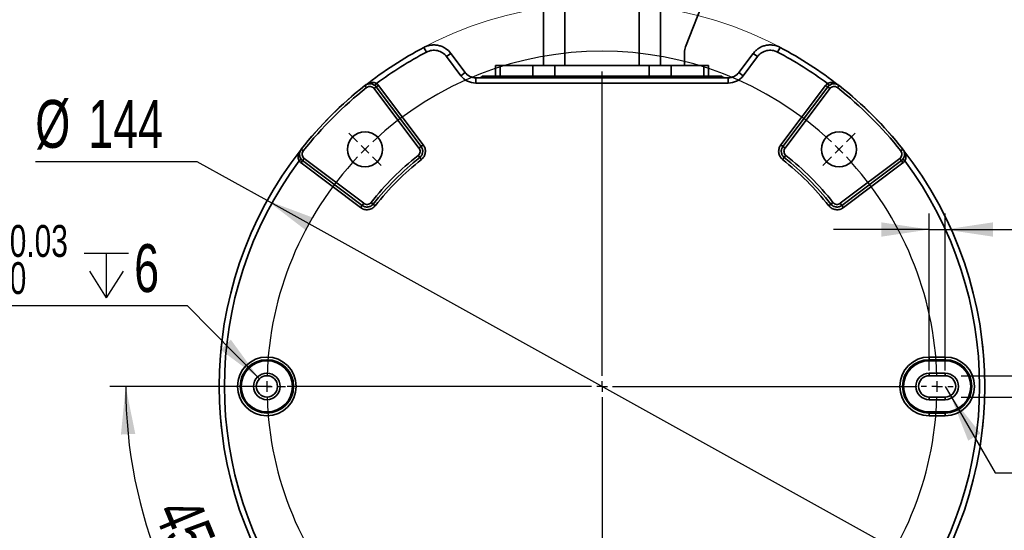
# Model space of a CAD drawing. Header units: millimetres. Extents: x 0 to 297, y 0 to 209.
# Tile 37 of 39: x 183 to 245, y 145 to 177. Entities that reach past the tile are written whole.
import ezdxf

# ---------------------------------------------------------------- set-up
doc = ezdxf.new("R2010")
doc.units = ezdxf.units.MM
doc.layers.add('图层0', color=7, linetype='Continuous')
doc.styles.add('SLDTEXTSTYLE2', font='TXT', dxfattribs={"width": 0.7})
doc.dimstyles.new('SLDDIMSTYLE1', dxfattribs={"dimtxt": 3, "dimasz": 3, "dimexe": 0, "dimexo": 0.0625, "dimgap": 0.75, "dimtad": 0, "dimtih": 1, "dimtoh": 1, "dimlfac": 3, "dimrnd": 1e-09, "dimzin": 12, "dimdsep": 46, "dimtxsty": 'SLDTEXTSTYLE2', "dimsah": 1, "dimcen": 0, "dimadec": 0, "dimazin": 3, "dimtfac": 1, "dimtmove": 0, "dimatfit": 3, "dimfxl": 0, "dimfrac": 2, "dimtolj": 1, "dimtzin": 12, "dimarcsym": 0})
doc.dimstyles.new('SLDDIMSTYLE2', dxfattribs={"dimtxt": 3, "dimasz": 3, "dimexe": 0, "dimexo": 0.0625, "dimgap": 0.75, "dimtad": 2, "dimlfac": 3, "dimrnd": 1e-09, "dimzin": 12, "dimdsep": 46, "dimtxsty": 'SLDTEXTSTYLE2', "dimsah": 1, "dimcen": 0.09, "dimadec": 0, "dimazin": 3, "dimtol": 1, "dimtp": 0.03, "dimtfac": 1, "dimtmove": 0, "dimatfit": 0, "dimfxl": 0, "dimfrac": 2, "dimtolj": 1, "dimarcsym": 0})
doc.dimstyles.new('SLDDIMSTYLE3', dxfattribs={"dimtxt": 3, "dimasz": 3, "dimexe": 0, "dimexo": 0.0625, "dimgap": 0.75, "dimtad": 2, "dimlfac": 3, "dimrnd": 1e-09, "dimzin": 12, "dimdsep": 46, "dimtxsty": 'SLDTEXTSTYLE2', "dimsah": 1, "dimcen": 0.09, "dimadec": 0, "dimazin": 3, "dimtfac": 1, "dimtmove": 0, "dimatfit": 0, "dimfxl": 0, "dimfrac": 2, "dimtolj": 1, "dimtzin": 12, "dimarcsym": 0})
doc.dimstyles.new('SLDDIMSTYLE4', dxfattribs={"dimtxt": 3, "dimasz": 3, "dimexe": 0, "dimexo": 0.0625, "dimgap": 0.75, "dimtad": 0, "dimtih": 1, "dimtoh": 1, "dimlfac": 3, "dimrnd": 1e-09, "dimzin": 12, "dimdsep": 46, "dimtxsty": 'SLDTEXTSTYLE2', "dimsah": 1, "dimcen": 0, "dimadec": 0, "dimazin": 3, "dimtfac": 1, "dimtofl": 0, "dimtmove": 0, "dimatfit": 3, "dimfxl": 0, "dimfrac": 2, "dimtolj": 1, "dimtzin": 12, "dimarcsym": 0})
doc.dimstyles.new('SLDDIMSTYLE6', dxfattribs={"dimtxt": 3, "dimasz": 3, "dimexe": 0, "dimexo": 0.0625, "dimgap": 0.75, "dimtad": 0, "dimtih": 1, "dimtoh": 1, "dimlfac": 3, "dimrnd": 1e-09, "dimzin": 12, "dimdsep": 46, "dimtxsty": 'SLDTEXTSTYLE2', "dimblk1": 'NONE', "dimblk2": 'NONE', "dimsah": 1, "dimcen": 0, "dimadec": 0, "dimazin": 3, "dimtol": 1, "dimtp": 0.03, "dimtfac": 1, "dimtmove": 0, "dimatfit": 3, "dimldrblk": 'NONE', "dimfxl": 0, "dimfrac": 2, "dimtolj": 1, "dimarcsym": 0})
doc.dimstyles.new('SLDDIMSTYLE8', dxfattribs={"dimtxt": 3, "dimasz": 3, "dimexe": 0, "dimexo": 0.0625, "dimgap": 0.75, "dimtad": 2, "dimdec": 4, "dimlfac": 3, "dimzin": 12, "dimdsep": 46, "dimtxsty": 'SLDTEXTSTYLE2', "dimsah": 1, "dimcen": 0.09, "dimadec": 1, "dimazin": 3, "dimtfac": 1, "dimtdec": 1, "dimtofl": 0, "dimtmove": 0, "dimatfit": 3, "dimfxl": 0, "dimfrac": 2, "dimtolj": 1, "dimtzin": 12, "dimarcsym": 0})

# ---------------------------------------------------------------- blocks, each defined once
blk = doc.blocks.new('_D_16')
at = {"layer": '图层0'}
for p, q in [((194.454, 167.763), (184.312, 167.763)), ((198.834, 165.332), (194.454, 167.763)), ((240.804, 142.042), (198.834, 165.332))]:
    blk.add_line(p, q, dxfattribs=at)
for points in [[(198.834, 165.332), (201.238, 163.483), (201.675, 164.27)], [(240.804, 142.042), (238.4, 143.891), (237.963, 143.104)]]:
    blk.add_solid(points, dxfattribs=at)
at = {"layer": '图层0', "char_height": 3, "attachment_point": 1, "style": 'SLDTEXTSTYLE2'}
for s, insert in [('%%c', (184.312, 171.63)), ('144', (187.629, 171.63))]:
    blk.add_mtext(s, dxfattribs=dict(at, insert=insert))
blk = doc.blocks.new('_D_17')
at = {"layer": '图层0'}
for p, q in [((255.458, 154.354), (255.458, 168.17)), ((242.319, 154.354), (256.458, 154.354)), ((255.458, 154.354), (255.458, 153.02)), ((242.319, 153.02), (256.458, 153.02)), ((255.458, 153.02), (255.458, 147.02))]:
    blk.add_line(p, q, dxfattribs=at)
for points in [[(255.458, 154.354), (255.908, 157.354), (255.008, 157.354)], [(255.458, 153.02), (255.008, 150.02), (255.908, 150.02)]]:
    blk.add_solid(points, dxfattribs=at)
at = {"layer": '图层0', "attachment_point": 1, "rotation": 90, "style": 'SLDTEXTSTYLE2'}
for s, insert, char_height in [('0.03', (250.388, 163.514), 2), ('0', (252.716, 163.514), 2), ('+', (250.388, 162.35), 2), ('4', (251.591, 158.859), 3)]:
    blk.add_mtext(s, dxfattribs=dict(at, insert=insert, char_height=char_height))
blk = doc.blocks.new('_D_18')
at = {"layer": '图层0'}
for p, q in [((240.319, 154.687), (240.319, 164.514)), ((241.319, 154.687), (241.319, 164.514)), ((240.319, 163.514), (234.319, 163.514)), ((240.319, 163.514), (241.319, 163.514)), ((241.319, 163.514), (248.657, 163.514))]:
    blk.add_line(p, q, dxfattribs=at)
for points in [[(240.319, 163.514), (237.319, 163.964), (237.319, 163.064)], [(241.319, 163.514), (244.319, 163.064), (244.319, 163.964)]]:
    blk.add_solid(points, dxfattribs=at)
at = {"layer": '图层0', "insert": (246.911, 167.382), "char_height": 3, "attachment_point": 1, "style": 'SLDTEXTSTYLE2'}
blk.add_mtext('3', dxfattribs=at)
blk = doc.blocks.new('_D_19')
at = {"layer": '图层0'}
for p, q in [((241.319, 153.687), (241.652, 153.11)), ((241.652, 153.11), (244.451, 148.262)), ((244.451, 148.262), (249.53, 148.262))]:
    blk.add_line(p, q, dxfattribs=at)
blk.add_solid([(241.652, 153.11), (242.763, 150.287), (243.542, 150.737)], dxfattribs=at)
at = {"layer": '图层0', "insert": (246.038, 152.13), "char_height": 3, "attachment_point": 1, "style": 'SLDTEXTSTYLE2'}
blk.add_mtext('R2', dxfattribs=at)
blk = doc.blocks.new('SW_SYMBOL_HOLE_DEPTH')
at = {"layer": '图层0', "color": 0}
for p, q in [((0, 875), (800, 875)), ((400, 875), (400, 75)), ((100, 555), (400, 75)), ((700, 555), (400, 75))]:
    blk.add_line(p, q, dxfattribs=at)
blk = doc.blocks.new('_D_21')
at = {"layer": '图层0'}
blk.add_line((193.839, 158.728), (174.735, 158.728), dxfattribs=at)
at = {"layer": '图层0', "xscale": 0.003490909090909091, "yscale": 0.003490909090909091, "zscale": 0.003490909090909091}
blk.add_blockref('SW_SYMBOL_HOLE_DEPTH', (187.363, 158.973), dxfattribs=at)
at = {"layer": '图层0', "attachment_point": 1, "style": 'SLDTEXTSTYLE2'}
for s, insert, char_height in [('+', (181.544, 163.797), 2), ('0.03', (182.708, 163.797), 2), ('%%c', (174.735, 162.595), 3), ('4', (178.052, 162.595), 3), ('6', (190.506, 162.595), 3), ('0', (182.708, 161.47), 2)]:
    blk.add_mtext(s, dxfattribs=dict(at, insert=insert, char_height=char_height))
blk = doc.blocks.new('_None')
blk = doc.blocks.new('_D_23')
at = {"layer": '图层0'}
for p, q in [((199.084, 153.687), (188.973, 153.687)), ((203.249, 137.117), (198.008, 131.876))]:
    blk.add_line(p, q, dxfattribs=at)
blk.add_arc((219.819, 153.687), 29.846, 180, 225, dxfattribs=at)
for points in [[(189.973, 153.687), (189.674, 150.668), (190.573, 150.713)], [(198.715, 132.583), (197.036, 135.109), (196.369, 134.506)]]:
    blk.add_solid(points, dxfattribs=at)
at = {"layer": '图层0', "insert": (194.482, 146.971), "char_height": 3, "attachment_point": 1, "rotation": 292.5, "style": 'SLDTEXTSTYLE2'}
blk.add_mtext('45°', dxfattribs=at)
blk = doc.blocks.new('SW_CENTERMARKSYMBOL_0')
at = {"layer": '图层0', "color": 0}
for p, q in [((14.849, -14.183), (14.849, 4.886)), ((-0.471, 0.471), (-1.014, 1.014)), ((30.17, 0.471), (30.712, 1.014)), ((0, 0), (-0.236, 0.236)), ((0, 0), (0.236, -0.236)), ((29.698, 0), (29.463, -0.236)), ((29.698, 0), (29.934, 0.236)), ((0.471, -0.471), (1.014, -1.014)), ((29.227, -0.471), (28.685, -1.014)), ((14.849, -14.849), (14.849, -14.516)), ((-6.817, -14.849), (-7.317, -14.849)), ((-6.151, -14.849), (-6.484, -14.849)), ((-6.151, -14.849), (-5.817, -14.849)), ((-5.484, -14.849), (-4.984, -14.849)), ((14.183, -14.849), (-4.886, -14.849)), ((14.849, -14.849), (14.516, -14.849)), ((14.849, -14.849), (14.849, -15.183)), ((14.849, -14.849), (15.183, -14.849)), ((15.516, -14.849), (34.584, -14.849)), ((35.183, -14.849), (34.849, -14.849)), ((35.849, -14.849), (35.516, -14.849)), ((35.849, -14.849), (36.183, -14.849)), ((36.516, -14.849), (36.849, -14.849)), ((14.849, -15.516), (14.849, -34.584)), ((0.471, -29.227), (1.014, -28.685)), ((29.227, -29.227), (28.685, -28.685)), ((0, -29.698), (0.236, -29.463)), ((29.698, -29.698), (29.463, -29.463)), ((-0.471, -30.17), (-1.014, -30.712)), ((0, -29.698), (-0.236, -29.934)), ((29.698, -29.698), (29.934, -29.934)), ((30.17, -30.17), (30.712, -30.712))]:
    blk.add_line(p, q, dxfattribs=at)
for start, end in [(46.81891, 133.18109), (134.09054, 135), (45, 45.90946), (44.09054, 45), (136.81891, 178.18109), (135, 135.90946), (1.81891, 43.18109), (179.09054, 180), (0, 0.90946), (180, 180.90946), (359.09054, 0), (181.81891, 223.18109), (316.81891, 358.18109), (224.09054, 225), (315, 315.90946), (225, 225.90946), (226.81891, 313.18109), (314.09054, 315)]:
    blk.add_arc((14.849, -14.849), 21, start, end, dxfattribs=at)

msp = doc.modelspace()

# ---------------------------------------------------------------- linework, layer by layer
at = {"color": 7, "linetype": 'Continuous', "lineweight": 35}
for p, q in [((227.59551, 181.484379), (225.053953, 174.962072)), ((216.152378, 173.786945), (216.152378, 180.786945)), ((222.152378, 173.786945), (222.152378, 180.786945)), ((223.485711, 173.786945), (223.485711, 179.786945)), ((208.817474, 174.627897), (208.66247, 174.922941)), ((224.985711, 174.598992), (224.985711, 173.786945)), ((230.820615, 174.627897), (230.97562, 174.922941)), ((210.08131, 174.344335), (210.347521, 174.54494)), ((210.980179, 173.151494), (210.08131, 174.344335)), ((210.347521, 174.54494), (211.246391, 173.352099)), ((228.391698, 173.352099), (229.290568, 174.54494)), ((229.55678, 174.344335), (228.65791, 173.151494)), ((229.55678, 174.344335), (229.290568, 174.54494)), ((213.152378, 173.786945), (213.152378, 173.120278)), ((213.152378, 173.786945), (213.442352, 173.786945)), ((213.442352, 173.786945), (213.442352, 173.120278)), ((213.442352, 173.786945), (215.489456, 173.786945)), ((215.489456, 173.120278), (215.489456, 173.786945)), ((215.489456, 173.786945), (216.866149, 173.786945)), ((216.866149, 173.786945), (216.866149, 173.120278)), ((216.866149, 173.786945), (222.771941, 173.786945)), ((222.771941, 173.120278), (222.771941, 173.786945)), ((222.771941, 173.786945), (224.148634, 173.786945)), ((224.148634, 173.786945), (224.148634, 173.120278)), ((224.148634, 173.786945), (226.195738, 173.786945)), ((226.195738, 173.786945), (226.195738, 173.120278)), ((226.195738, 173.786945), (226.485711, 173.786945)), ((226.485711, 173.120278), (226.485711, 173.786945)), ((210.980179, 173.151494), (211.246391, 173.352099)), ((211.911921, 172.686945), (211.911921, 173.020278)), ((211.911921, 173.020278), (227.726169, 173.020278)), ((212.319045, 173.120278), (212.754005, 173.120278)), ((212.754005, 173.120278), (214.801109, 173.120278)), ((214.801109, 173.120278), (216.866149, 173.120278)), ((216.866149, 173.120278), (216.866149, 173.020278)), ((216.866149, 173.120278), (222.771941, 173.120278)), ((222.771941, 173.120278), (224.83698, 173.120278)), ((222.771941, 173.120278), (222.771941, 173.020278)), ((224.83698, 173.120278), (226.886727, 173.120278)), ((226.886727, 173.120278), (227.336997, 173.120278)), ((227.726169, 172.686945), (227.726169, 173.020278)), ((228.65791, 173.151494), (228.391698, 173.352099)), ((204.967644, 172.536184), (205.070776, 172.405291)), ((205.188004, 172.635617), (205.177811, 172.633558)), ((205.676776, 172.444361), (205.543751, 172.34412)), ((208.351114, 168.618624), (205.543751, 172.34412)), ((205.591258, 172.53313), (205.695673, 172.662941)), ((205.677217, 172.444451), (205.676776, 172.444361)), ((205.676776, 172.444361), (208.484138, 168.718865)), ((205.677217, 172.444451), (205.810242, 172.544692)), ((208.484456, 168.719118), (205.677217, 172.444451)), ((205.810242, 172.544692), (208.617481, 168.81936)), ((227.726169, 172.686945), (211.911921, 172.686945)), ((231.020608, 168.81936), (233.827847, 172.544692)), ((233.960872, 172.444451), (231.153633, 168.719118)), ((231.153951, 168.718865), (233.961314, 172.444361)), ((234.094339, 172.34412), (231.286976, 168.618624)), ((233.960872, 172.444451), (233.827847, 172.544692)), ((234.046832, 172.53313), (233.942416, 172.662941)), ((233.961314, 172.444361), (233.960872, 172.444451)), ((233.961314, 172.444361), (234.094339, 172.34412)), ((234.567314, 172.405291), (234.670446, 172.536184)), ((200.969805, 168.538346), (201.100699, 168.435214)), ((208.484138, 168.718865), (208.351114, 168.618624)), ((208.484456, 168.719118), (208.484138, 168.718865)), ((208.484456, 168.719118), (208.617481, 168.81936)), ((231.153633, 168.719118), (231.020608, 168.81936)), ((231.153951, 168.718865), (231.153633, 168.719118)), ((231.153951, 168.718865), (231.286976, 168.618624)), ((238.53739, 168.435214), (238.668284, 168.538346)), ((200.972859, 167.914732), (200.843049, 167.810317)), ((201.061539, 167.828772), (200.961298, 167.695748)), ((201.061628, 167.829214), (201.061539, 167.828772)), ((201.061539, 167.828772), (204.786871, 165.021533)), ((201.16187, 167.962239), (201.061628, 167.829214)), ((204.787124, 165.021851), (201.061628, 167.829214)), ((201.16187, 167.962239), (204.887366, 165.154876)), ((208.292433, 168.157163), (208.396276, 168.026801)), ((208.396276, 168.026801), (208.500119, 167.896438)), ((231.241813, 168.026801), (231.13797, 167.896438)), ((231.241813, 168.026801), (231.345657, 168.157163)), ((234.750724, 165.154876), (238.47622, 167.962239)), ((238.576461, 167.829214), (234.850965, 165.021851)), ((234.851218, 165.021533), (238.57655, 167.828772)), ((238.47622, 167.962239), (238.576461, 167.829214)), ((238.57655, 167.828772), (238.576461, 167.829214)), ((238.57655, 167.828772), (238.676792, 167.695748)), ((238.66523, 167.914732), (238.79504, 167.810317)), ((238.767717, 168.317985), (238.765658, 168.328178)), ((204.68663, 164.888509), (200.961298, 167.695748)), ((238.676792, 167.695748), (234.95146, 164.888509)), ((204.786871, 165.021533), (204.68663, 164.888509)), ((204.787124, 165.021851), (204.786871, 165.021533)), ((204.887366, 165.154876), (204.787124, 165.021851)), ((205.348826, 165.213557), (205.479189, 165.109714)), ((205.479189, 165.109714), (205.609551, 165.00587)), ((234.158901, 165.109714), (234.028538, 165.00587)), ((234.158901, 165.109714), (234.289263, 165.213557)), ((234.750724, 165.154876), (234.850965, 165.021851)), ((234.851218, 165.021533), (234.850965, 165.021851)), ((234.851218, 165.021533), (234.95146, 164.888509)), ((240.319045, 155.359635), (240.319045, 155.5262)), ((240.319045, 155.5262), (241.319045, 155.5262)), ((241.319045, 155.5262), (241.319045, 155.359635)), ((240.319045, 155.359635), (240.319045, 155.355858)), ((241.319045, 155.359635), (240.319045, 155.359635)), ((240.319045, 155.355858), (240.319045, 155.289232)), ((240.319045, 155.355858), (241.319045, 155.355858)), ((241.319045, 155.289232), (240.319045, 155.289232)), ((241.319045, 155.359635), (241.319045, 155.355858)), ((241.319045, 155.289232), (241.319045, 155.355858)), ((240.319045, 154.520278), (241.319045, 154.520278)), ((240.319045, 154.353612), (240.319045, 154.520278)), ((241.319045, 154.353612), (240.319045, 154.353612)), ((241.319045, 154.353612), (241.319045, 154.520278)), ((240.319045, 152.853612), (240.319045, 153.020278)), ((240.319045, 153.020278), (241.319045, 153.020278)), ((241.319045, 152.853612), (241.319045, 153.020278)), ((241.319045, 152.853612), (240.319045, 152.853612)), ((240.319045, 152.084658), (241.319045, 152.084658)), ((240.319045, 152.018031), (240.319045, 152.084658)), ((241.319045, 152.018031), (240.319045, 152.018031)), ((240.319045, 152.014255), (240.319045, 152.018031)), ((240.319045, 152.014255), (241.319045, 152.014255)), ((240.319045, 152.014255), (240.319045, 151.84769)), ((241.319045, 151.84769), (240.319045, 151.84769)), ((241.319045, 152.084658), (241.319045, 152.018031)), ((241.319045, 152.014255), (241.319045, 152.018031)), ((241.319045, 151.84769), (241.319045, 152.014255))]:
    msp.add_line(p, q, dxfattribs=at)
at = {"color": 8, "linetype": 'Continuous', "lineweight": 35}
msp.add_line((217.485711, 179.730493), (217.485711, 173.786945), dxfattribs=at)
at = {"color": 7, "linetype": 'Continuous', "lineweight": 35, "flags": 128}
for points in [[(234.460278, 172.633558), (234.455376, 172.634549), (234.450085, 172.635617)], [(200.872431, 168.328178), (200.87144, 168.323276), (200.870373, 168.317985)]]:
    msp.add_lwpolyline(points, dxfattribs=at)
at = {"color": 7, "linetype": 'Continuous', "lineweight": 18}
msp.add_circle((219.819045, 153.686945), 24, dxfattribs=at)
at = {"color": 7, "linetype": 'Continuous', "lineweight": 35}
for centre, radius in [((204.969802, 168.536187), 1.1), ((234.668287, 168.536187), 1.1), ((198.819045, 153.686945), 1.839255), ((198.819045, 153.686945), 1.67269), ((198.819045, 153.686945), 1.668913), ((198.819045, 153.686945), 1.602287), ((198.819045, 153.686945), 0.833333), ((198.819045, 153.686945), 0.666667)]:
    msp.add_circle(centre, radius, dxfattribs=at)
for centre, radius, start, end in [((219.819045, 153.686945), 23.988262, 117.71570764, 128.19234727), ((219.819045, 153.686945), 23.654979, 117.71570764, 126.65941297), ((225.985711, 174.598992), 1, 158.71055938, 180), ((219.819045, 153.686945), 23.654979, 53.34058703, 62.28429236), ((219.819045, 153.686945), 23.988262, 51.80765273, 62.28429236), ((211.911921, 173.853612), 1.166667, 217, 270), ((211.911921, 173.853612), 0.833333, 217, 270), ((212.166292, 173.186945), 0.166667, 270, 336.42182152), ((212.619968, 173.159799), 0.139742, 273.22475567, 343.57196761), ((214.667072, 173.159799), 0.139742, 273.22475567, 343.57196761), ((224.971017, 173.159799), 0.139742, 196.42803239, 266.77524433), ((227.48975, 173.186945), 0.166667, 203.57817848, 270), ((227.726169, 173.853612), 0.833333, 270, 323), ((227.726169, 173.853612), 1.166667, 270, 323), ((219.819045, 153.686945), 23.99704, 128.23473475, 141.76526525), ((219.819045, 153.686945), 23.830399, 128.23473475, 141.76526525), ((219.819045, 153.686945), 23.830399, 38.23473475, 51.76526525), ((219.819045, 153.686945), 23.99704, 38.23473475, 51.76526525), ((219.819045, 153.686945), 23.988262, 141.80765273, 218.19234727), ((219.819045, 153.686945), 23.988262, 321.80765273, 38.19234727), ((219.819045, 153.686945), 23.654979, 143.34058703, 216.65941297), ((219.819045, 153.686945), 18.5, 128.53994579, 141.46005421), ((219.819045, 153.686945), 18.333333, 128.53994579, 141.46005421), ((219.819045, 153.686945), 18.166667, 128.53994579, 141.46005421), ((219.819045, 153.686945), 18.166667, 38.53994579, 51.46005421), ((219.819045, 153.686945), 18.333333, 38.53994579, 51.46005421), ((219.819045, 153.686945), 18.5, 38.53994579, 51.46005421), ((219.819045, 153.686945), 23.654979, 323.34058703, 36.65941297), ((240.319045, 153.686945), 1.839255, 90, 270), ((241.319045, 153.686945), 1.839255, 270, 90), ((240.319045, 153.686945), 1.67269, 90, 270), ((240.319045, 153.686945), 1.668913, 90, 270), ((240.319045, 153.686945), 1.602287, 90, 270), ((241.319045, 153.686945), 1.67269, 270, 90), ((241.319045, 153.686945), 1.668913, 270, 90), ((241.319045, 153.686945), 1.602287, 270, 90), ((240.319045, 153.686945), 0.833333, 90, 270), ((240.319045, 153.686945), 0.666667, 90, 270), ((241.319045, 153.686945), 0.833333, 270, 90), ((241.319045, 153.686945), 0.666667, 270, 90)]:
    msp.add_arc(centre, radius, start, end, dxfattribs=at)
for points, knots in [([(208.66247, 174.922941), (208.732396, 174.959679), (208.805416, 174.990053), (208.954068, 175.037167), (209.030114, 175.05415), (209.185714, 175.07471), (209.264846, 175.078077), (209.420527, 175.071051), (209.497815, 175.060779), (209.651257, 175.026345), (209.726422, 175.002288), (209.870075, 174.942045), (209.939146, 174.905737), (210.137802, 174.777596), (210.252448, 174.671106), (210.347521, 174.54494)], [0, 0, 0, 0, 0.125, 0.125, 0.25, 0.25, 0.375, 0.375, 0.5, 0.5, 0.625, 0.625, 0.75, 0.75, 1, 1, 1, 1]), ([(210.08131, 174.344335), (210.010001, 174.438964), (209.924015, 174.518837), (209.775019, 174.614952), (209.723214, 174.642187), (209.615472, 174.687376), (209.559096, 174.705422), (209.444011, 174.731255), (209.386043, 174.738962), (209.269278, 174.744238), (209.209926, 174.741716), (209.093221, 174.7263), (209.036184, 174.713565), (208.924689, 174.678231), (208.869922, 174.655451), (208.817474, 174.627897)], [0, 0, 0, 0, 0.25, 0.25, 0.375, 0.375, 0.5, 0.5, 0.625, 0.625, 0.75, 0.75, 0.875, 0.875, 1, 1, 1, 1]), ([(229.290568, 174.54494), (229.338104, 174.608023), (229.391156, 174.666676), (229.505442, 174.77277), (229.566946, 174.820608), (229.698847, 174.905661), (229.768961, 174.94251), (229.912724, 175.002662), (229.986993, 175.026391), (230.140434, 175.060805), (230.218677, 175.071164), (230.374298, 175.07806), (230.45226, 175.074738), (230.686615, 175.043735), (230.835767, 174.996417), (230.97562, 174.922941)], [0, 0, 0, 0, 0.125, 0.125, 0.25, 0.25, 0.375, 0.375, 0.5, 0.5, 0.625, 0.625, 0.75, 0.75, 1, 1, 1, 1]), ([(230.820615, 174.627897), (230.715721, 174.683005), (230.60385, 174.718491), (230.428077, 174.741737), (230.369603, 174.744226), (230.252882, 174.739047), (230.194197, 174.731274), (230.079113, 174.705457), (230.023411, 174.687657), (229.915585, 174.642535), (229.862998, 174.614895), (229.764071, 174.551099), (229.717941, 174.515218), (229.632224, 174.435641), (229.592434, 174.391649), (229.55678, 174.344335)], [0, 0, 0, 0, 0.25, 0.25, 0.375, 0.375, 0.5, 0.5, 0.625, 0.625, 0.75, 0.75, 0.875, 0.875, 1, 1, 1, 1]), ([(226.886727, 173.120278), (226.897564, 173.090494), (226.915511, 173.065159), (226.960299, 173.029944), (226.987352, 173.020278), (227.014062, 173.020278)], [0, 0, 0, 0, 0.5, 0.5, 1, 1, 1, 1]), ([(204.967644, 172.536184), (204.993943, 172.556914), (205.021858, 172.574679), (205.080787, 172.604518), (205.112173, 172.616676), (205.176188, 172.63435), (205.208725, 172.639936), (205.274849, 172.644644), (205.308567, 172.643668), (205.406899, 172.630975), (205.471333, 172.609095), (205.58554, 172.54279), (205.636477, 172.497861), (205.676776, 172.444361)], [0, 0, 0, 0, 0.125, 0.125, 0.25, 0.25, 0.375, 0.375, 0.5, 0.5, 0.75, 0.75, 1, 1, 1, 1]), ([(205.695673, 172.662941), (205.63523, 172.700854), (205.567098, 172.718033), (205.435363, 172.727123), (205.371741, 172.719399), (205.250458, 172.689369), (205.19319, 172.666987), (205.085339, 172.611606), (205.033901, 172.577937), (204.98702, 172.540267)], [0, 0, 0, 0, 0.25, 0.25, 0.5, 0.5, 0.75, 0.75, 1, 1, 1, 1]), ([(205.543751, 172.34412), (205.51687, 172.379793), (205.48289, 172.409746), (205.406712, 172.453941), (205.363736, 172.46852), (205.276293, 172.479788), (205.231214, 172.47664), (205.145826, 172.453066), (205.10586, 172.432934), (205.070776, 172.405291)], [0, 0, 0, 0, 0.25, 0.25, 0.5, 0.5, 0.75, 0.75, 1, 1, 1, 1]), ([(205.591258, 172.53313), (205.56364, 172.553006), (205.530032, 172.577193), (205.459027, 172.612311), (205.360326, 172.64346), (205.256009, 172.65453), (205.20185, 172.634064), (205.189982, 172.629579)], [0, 0, 0, 0, 0.199089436, 0.242277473, 0.491268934, 0.888518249, 1, 1, 1, 1]), ([(233.961314, 172.444361), (233.981463, 172.471111), (234.003931, 172.495403), (234.053316, 172.539273), (234.080573, 172.559026), (234.137977, 172.59242), (234.168019, 172.606108), (234.230771, 172.627498), (234.263624, 172.635139), (234.361945, 172.647899), (234.429825, 172.643145), (234.55715, 172.608113), (234.617847, 172.577644), (234.670446, 172.536184)], [0, 0, 0, 0, 0.125, 0.125, 0.25, 0.25, 0.375, 0.375, 0.5, 0.5, 0.75, 0.75, 1, 1, 1, 1]), ([(234.448107, 172.629579), (234.436239, 172.634064), (234.38208, 172.65453), (234.277763, 172.64346), (234.179062, 172.612311), (234.108057, 172.577193), (234.074449, 172.553006), (234.046832, 172.53313)], [0, 0, 0, 0, 0.111481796, 0.508731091, 0.757722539, 0.800910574, 1, 1, 1, 1]), ([(234.567314, 172.405291), (234.532229, 172.432934), (234.491747, 172.453249), (234.40683, 172.476612), (234.36156, 172.479788), (234.274128, 172.46846), (234.231326, 172.453955), (234.154746, 172.409438), (234.12122, 172.379792), (234.094339, 172.34412)], [0, 0, 0, 0, 0.25, 0.25, 0.5, 0.5, 0.75, 0.75, 1, 1, 1, 1]), ([(201.061628, 167.829214), (201.034879, 167.849363), (201.010587, 167.871831), (200.966717, 167.921216), (200.946964, 167.948473), (200.91357, 168.005877), (200.899882, 168.035919), (200.878491, 168.098671), (200.870851, 168.131525), (200.85809, 168.229846), (200.862844, 168.297726), (200.897876, 168.42505), (200.928345, 168.485747), (200.969805, 168.538346)], [0, 0, 0, 0, 0.125, 0.125, 0.25, 0.25, 0.375, 0.375, 0.5, 0.5, 0.75, 0.75, 1, 1, 1, 1]), ([(201.100699, 168.435214), (201.073056, 168.40013), (201.052741, 168.359647), (201.029377, 168.27473), (201.026201, 168.22946), (201.03753, 168.142028), (201.052034, 168.099226), (201.096551, 168.022647), (201.126197, 167.98912), (201.16187, 167.962239)], [0, 0, 0, 0, 0.25, 0.25, 0.5, 0.5, 0.75, 0.75, 1, 1, 1, 1]), ([(208.292433, 168.157163), (208.360132, 168.211091), (208.404773, 168.291229), (208.420936, 168.418522), (208.418071, 168.462077), (208.396019, 168.545141), (208.377158, 168.584061), (208.351114, 168.618624)], [0, 0, 0, 0, 0.5, 0.5, 0.75, 0.75, 1, 1, 1, 1]), ([(208.396276, 168.026801), (208.44706, 168.067254), (208.489058, 168.116699), (208.5365, 168.200973), (208.549444, 168.230252), (208.569668, 168.291153), (208.576937, 168.323059), (208.589157, 168.418544), (208.584822, 168.484236), (208.552096, 168.608039), (208.523533, 168.66726), (208.484456, 168.719118)], [0, 0, 0, 0, 0.25, 0.25, 0.375, 0.375, 0.5, 0.5, 0.75, 0.75, 1, 1, 1, 1]), ([(208.484138, 168.718865), (208.523199, 168.667031), (208.551492, 168.608666), (208.576316, 168.51524), (208.581513, 168.483665), (208.585833, 168.419659), (208.584874, 168.386963), (208.572782, 168.291509), (208.552132, 168.229023), (208.489485, 168.117409), (208.447039, 168.067237), (208.396276, 168.026801)], [0, 0, 0, 0, 0.25, 0.25, 0.375, 0.375, 0.5, 0.5, 0.75, 0.75, 1, 1, 1, 1]), ([(208.617481, 168.81936), (208.669572, 168.750233), (208.707657, 168.671297), (208.740404, 168.54753), (208.747434, 168.504688), (208.753045, 168.418929), (208.75171, 168.376275), (208.740877, 168.291415), (208.731201, 168.248879), (208.704264, 168.167685), (208.687019, 168.128649), (208.644874, 168.053744), (208.620016, 168.018157), (208.564667, 167.953186), (208.53397, 167.923403), (208.500119, 167.896438)], [0, 0, 0, 0, 0.25, 0.25, 0.375, 0.375, 0.5, 0.5, 0.625, 0.625, 0.75, 0.75, 0.875, 0.875, 1, 1, 1, 1]), ([(231.13797, 167.896438), (231.07027, 167.950366), (231.013655, 168.017271), (230.950971, 168.128899), (230.933441, 168.168603), (230.906521, 168.250234), (230.897126, 168.291863), (230.886351, 168.376726), (230.88506, 168.420329), (230.890799, 168.505688), (230.897719, 168.547798), (230.919771, 168.630863), (230.934937, 168.671542), (230.972282, 168.748289), (230.994563, 168.784797), (231.020608, 168.81936)], [0, 0, 0, 0, 0.25, 0.25, 0.375, 0.375, 0.5, 0.5, 0.625, 0.625, 0.75, 0.75, 0.875, 0.875, 1, 1, 1, 1]), ([(231.241813, 168.026801), (231.19105, 168.067238), (231.149079, 168.116675), (231.101693, 168.200933), (231.08877, 168.230206), (231.068588, 168.291093), (231.061341, 168.322991), (231.049183, 168.418442), (231.053556, 168.484104), (231.086323, 168.607843), (231.114889, 168.66703), (231.153951, 168.718865)], [0, 0, 0, 0, 0.25, 0.25, 0.375, 0.375, 0.5, 0.5, 0.75, 0.75, 1, 1, 1, 1]), ([(231.153633, 168.719118), (231.114557, 168.667261), (231.086267, 168.608862), (231.061474, 168.515388), (231.056292, 168.483797), (231.052006, 168.419762), (231.052985, 168.387053), (231.065139, 168.291568), (231.085835, 168.229069), (231.148555, 168.117434), (231.19103, 168.067253), (231.241813, 168.026801)], [0, 0, 0, 0, 0.25, 0.25, 0.375, 0.375, 0.5, 0.5, 0.75, 0.75, 1, 1, 1, 1]), ([(231.286976, 168.618624), (231.234885, 168.549497), (231.211736, 168.460727), (231.227986, 168.333436), (231.24167, 168.291995), (231.283816, 168.21709), (231.311806, 168.184127), (231.345657, 168.157163)], [0, 0, 0, 0, 0.5, 0.5, 0.75, 0.75, 1, 1, 1, 1]), ([(238.47622, 167.962239), (238.511892, 167.98912), (238.541846, 168.023099), (238.586041, 168.099278), (238.60062, 168.142254), (238.611888, 168.229697), (238.60874, 168.274776), (238.585166, 168.360164), (238.565034, 168.400129), (238.53739, 168.435214)], [0, 0, 0, 0, 0.25, 0.25, 0.5, 0.5, 0.75, 0.75, 1, 1, 1, 1]), ([(238.668284, 168.538346), (238.689014, 168.512046), (238.706779, 168.484131), (238.736618, 168.425203), (238.748776, 168.393817), (238.76645, 168.329801), (238.772036, 168.297265), (238.776743, 168.23114), (238.775768, 168.197422), (238.763075, 168.09909), (238.741195, 168.034656), (238.67489, 167.92045), (238.62996, 167.869512), (238.576461, 167.829214)], [0, 0, 0, 0, 0.125, 0.125, 0.25, 0.25, 0.375, 0.375, 0.5, 0.5, 0.75, 0.75, 1, 1, 1, 1]), ([(238.79504, 167.810317), (238.832953, 167.870759), (238.850133, 167.938891), (238.859223, 168.070626), (238.851499, 168.134249), (238.821469, 168.255532), (238.799087, 168.3128), (238.743706, 168.42065), (238.710037, 168.472089), (238.672367, 168.518969)], [0, 0, 0, 0, 0.25, 0.25, 0.5, 0.5, 0.75, 0.75, 1, 1, 1, 1]), ([(200.876411, 168.316007), (200.871926, 168.304139), (200.851459, 168.24998), (200.86253, 168.145663), (200.893678, 168.046962), (200.928796, 167.975957), (200.952984, 167.942349), (200.972859, 167.914732)], [0, 0, 0, 0, 0.111481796, 0.508731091, 0.757722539, 0.800910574, 1, 1, 1, 1]), ([(238.66523, 167.914732), (238.685106, 167.942349), (238.709293, 167.975957), (238.744411, 168.046962), (238.77556, 168.145663), (238.78663, 168.24998), (238.766164, 168.304139), (238.761679, 168.316007)], [0, 0, 0, 0, 0.199089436, 0.242277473, 0.491268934, 0.888518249, 1, 1, 1, 1]), ([(205.609551, 165.00587), (205.555623, 164.938171), (205.488719, 164.881555), (205.377091, 164.818871), (205.337387, 164.801341), (205.255755, 164.774422), (205.214126, 164.765026), (205.129264, 164.754252), (205.085661, 164.75296), (205.000302, 164.758699), (204.958192, 164.765619), (204.875127, 164.787672), (204.834448, 164.802837), (204.757701, 164.840182), (204.721193, 164.862464), (204.68663, 164.888509)], [0, 0, 0, 0, 0.25, 0.25, 0.375, 0.375, 0.5, 0.5, 0.625, 0.625, 0.75, 0.75, 0.875, 0.875, 1, 1, 1, 1]), ([(204.786871, 165.021533), (204.838729, 164.982457), (204.897127, 164.954168), (204.990602, 164.929374), (205.022193, 164.924192), (205.086228, 164.919906), (205.118937, 164.920885), (205.214422, 164.933039), (205.276921, 164.953735), (205.388555, 165.016455), (205.438736, 165.05893), (205.479189, 165.109714)], [0, 0, 0, 0, 0.25, 0.25, 0.375, 0.375, 0.5, 0.5, 0.75, 0.75, 1, 1, 1, 1]), ([(205.479189, 165.109714), (205.438752, 165.05895), (205.389315, 165.01698), (205.305057, 164.969594), (205.275784, 164.95667), (205.214896, 164.936488), (205.182999, 164.929241), (205.087547, 164.917084), (205.021885, 164.921456), (204.898147, 164.954223), (204.83896, 164.98279), (204.787124, 165.021851)], [0, 0, 0, 0, 0.25, 0.25, 0.375, 0.375, 0.5, 0.5, 0.75, 0.75, 1, 1, 1, 1]), ([(204.887366, 165.154876), (204.956492, 165.102786), (205.045263, 165.079637), (205.172553, 165.095887), (205.213995, 165.10957), (205.2889, 165.151716), (205.321862, 165.179707), (205.348826, 165.213557)], [0, 0, 0, 0, 0.5, 0.5, 0.75, 0.75, 1, 1, 1, 1]), ([(234.95146, 164.888509), (234.882333, 164.836418), (234.803397, 164.798332), (234.679629, 164.765585), (234.636787, 164.758556), (234.551029, 164.752945), (234.508375, 164.75428), (234.423515, 164.765113), (234.380978, 164.774789), (234.299784, 164.801726), (234.260749, 164.81897), (234.185844, 164.861116), (234.150256, 164.885974), (234.085285, 164.941322), (234.055503, 164.97202), (234.028538, 165.00587)], [0, 0, 0, 0, 0.25, 0.25, 0.375, 0.375, 0.5, 0.5, 0.625, 0.625, 0.75, 0.75, 0.875, 0.875, 1, 1, 1, 1]), ([(234.850965, 165.021851), (234.79913, 164.98279), (234.740766, 164.954498), (234.64734, 164.929673), (234.615764, 164.924477), (234.551759, 164.920156), (234.519063, 164.921115), (234.423609, 164.933207), (234.361123, 164.953858), (234.249509, 165.016505), (234.199337, 165.058951), (234.158901, 165.109714)], [0, 0, 0, 0, 0.25, 0.25, 0.375, 0.375, 0.5, 0.5, 0.75, 0.75, 1, 1, 1, 1]), ([(234.158901, 165.109714), (234.199354, 165.05893), (234.248799, 165.016931), (234.333073, 164.969489), (234.362352, 164.956546), (234.423253, 164.936322), (234.455159, 164.929053), (234.550644, 164.916833), (234.616336, 164.921168), (234.740139, 164.953893), (234.79936, 164.982456), (234.851218, 165.021533)], [0, 0, 0, 0, 0.25, 0.25, 0.375, 0.375, 0.5, 0.5, 0.75, 0.75, 1, 1, 1, 1]), ([(234.289263, 165.213557), (234.343191, 165.145857), (234.423329, 165.101216), (234.550622, 165.085054), (234.594176, 165.087918), (234.677241, 165.109971), (234.716161, 165.128831), (234.750724, 165.154876)], [0, 0, 0, 0, 0.5, 0.5, 0.75, 0.75, 1, 1, 1, 1])]:
    msp.add_open_spline(points, degree=3, knots=knots, dxfattribs=at)
for points in [[(205.677217, 172.444451), (205.652244, 172.477578), (205.62359, 172.507137), (205.591258, 172.53313)], [(205.695673, 172.662941), (205.738767, 172.628277), (205.776958, 172.588861), (205.810242, 172.544692)], [(233.827847, 172.544692), (233.861131, 172.588861), (233.899322, 172.628277), (233.942416, 172.662941)], [(234.046832, 172.53313), (234.0145, 172.507137), (233.985846, 172.477578), (233.960872, 172.444451)], [(200.961298, 167.695748), (200.917128, 167.729032), (200.877713, 167.767222), (200.843049, 167.810317)], [(200.972859, 167.914732), (200.998853, 167.8824), (201.028412, 167.853746), (201.061539, 167.828772)], [(238.57655, 167.828772), (238.609678, 167.853746), (238.639237, 167.8824), (238.66523, 167.914732)], [(238.79504, 167.810317), (238.760376, 167.767222), (238.720961, 167.729032), (238.676792, 167.695748)]]:
    msp.add_open_spline(points, degree=3, dxfattribs=at)
at = {"color": 8, "linetype": 'Continuous', "lineweight": 35}
for points in [[(233.942416, 172.662941), (233.977665, 172.680339), (234.050597, 172.716337), (234.192983, 172.729892), (234.374347, 172.700844), (234.509936, 172.642089), (234.579137, 172.592054), (234.582671, 172.589499)], [(200.843049, 167.810317), (200.825651, 167.845565), (200.789653, 167.918497), (200.776098, 168.060883), (200.805146, 168.242247), (200.8639, 168.377836), (200.913935, 168.447038), (200.91649, 168.450571)]]:
    msp.add_open_spline(points, degree=3, knots=[0, 0, 0, 0, 0.157687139, 0.326264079, 0.599418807, 0.979545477, 1, 1, 1, 1], dxfattribs=at)
at = {"layer": '图层0'}
msp.add_line((198.350513, 154.161205), (193.839209, 158.727664), dxfattribs=at)
msp.add_solid([(198.350513, 154.161205), (196.562246, 156.611634), (195.921995, 155.979116)], dxfattribs=at)

# ---------------------------------------------------------------- block references
msp.add_blockref('SW_CENTERMARKSYMBOL_0', (204.969802, 168.536187), dxfattribs=at)

# ---------------------------------------------------------------- dimensions: what is measured, and where the dimension line sits
dim = msp.add_diameter_dim_2p(p1=(198.833595, 165.332153), p2=(240.804495, 142.041736), dimstyle='SLDDIMSTYLE1', dxfattribs=at)
dim.commit()
dim.dimension.update_dxf_attribs({"geometry": '_D_16', "text_midpoint": (188.58882, 170.008519), "dimtype": 163})
dim = msp.add_linear_dim(base=(255.458285, 153.020278), p1=(241.319045, 154.353612), p2=(241.319045, 153.020278), angle=90, dimstyle='SLDDIMSTYLE2', dxfattribs=at)
dim.commit()
dim.dimension.update_dxf_attribs({"geometry": '_D_17', "text_midpoint": (255.458285, 163.514366), "dimtype": 160})
dim = msp.add_linear_dim(base=(241.319045, 163.514366), p1=(240.319045, 153.686945), p2=(241.319045, 153.686945), dimstyle='SLDDIMSTYLE3', dxfattribs=at)
dim.commit()
dim.dimension.update_dxf_attribs({"geometry": '_D_18', "text_midpoint": (247.784241, 163.514366), "dimtype": 160})
dim = msp.add_diameter_dim_2p(p1=(0.89564, 0.692329), p2=(0, 0), text='<>{\\fGDT;x}6', dimstyle='SLDDIMSTYLE6', dxfattribs=at)
dim.commit()
dim.dimension.update_dxf_attribs({"geometry": '_D_21', "text_midpoint": (183.493446, 161.137386), "dimtype": 163})
dim = msp.add_angular_dim_2l(base=(192.244901, 142.265361), line1=((203.956283, 137.824183), (205.983322, 139.851222)), line2=((239.553848, 153.686945), (200.084241, 153.686945)), dimstyle='SLDDIMSTYLE8', dxfattribs=at)
dim.commit()
dim.dimension.update_dxf_attribs({"geometry": '_D_23', "text_midpoint": (192.244901, 142.265361), "dimtype": 162})
dim = msp.add_radius_dim(center=(241.319045, 153.686945), mpoint=(241.652378, 153.109595), dimstyle='SLDDIMSTYLE4', dxfattribs=at)
dim.commit()
dim.dimension.update_dxf_attribs({"geometry": '_D_19', "text_midpoint": (247.784241, 150.008232), "dimtype": 164})

doc.saveas('drawing.dxf')
